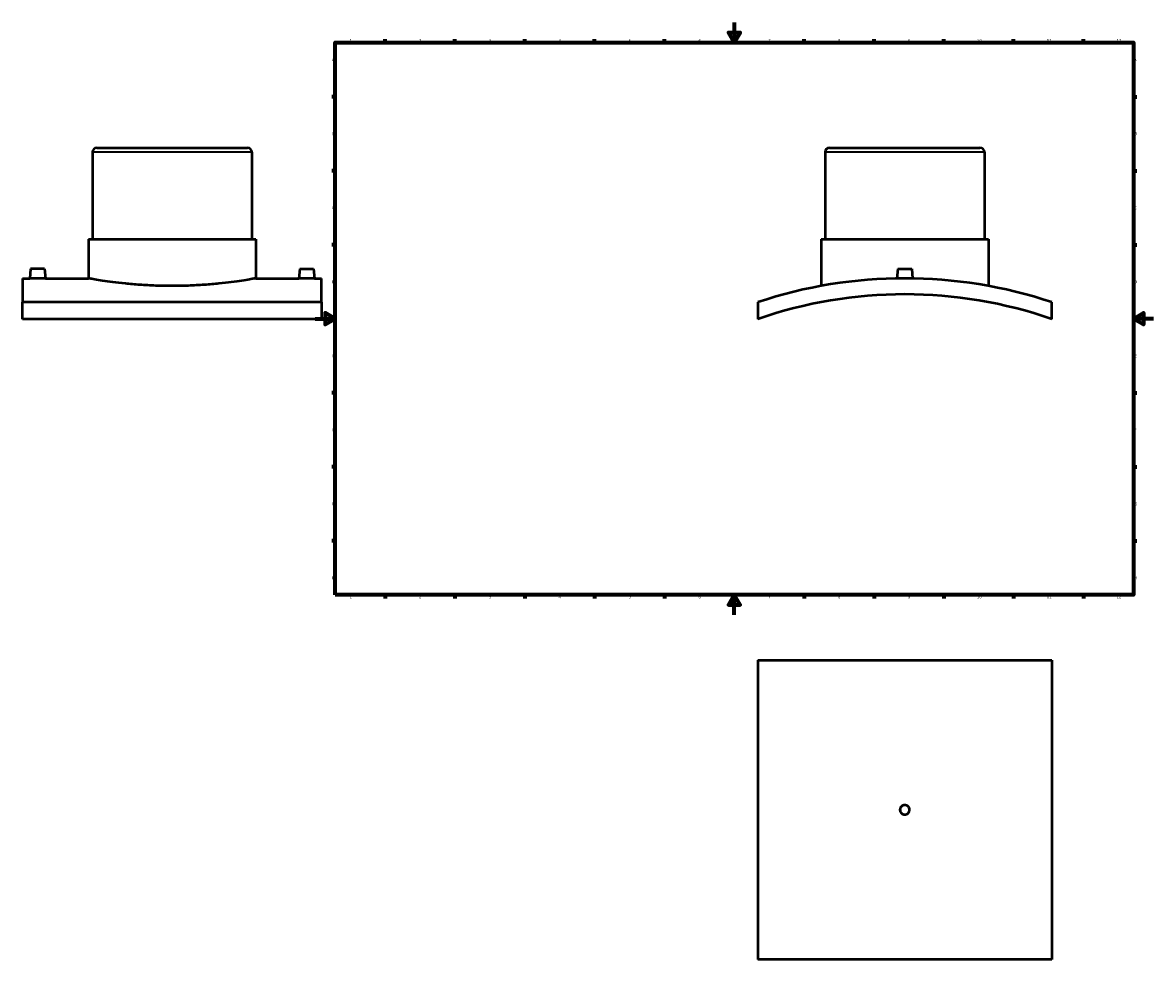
# Model space of a CAD drawing. Header units: millimetres. Extents: x -294 to 1633, y -345 to 2438.
# Tile 1 of 6: x -294 to 841, y -345 to 594. Entities that reach past the tile are written whole.
import ezdxf

# ---------------------------------------------------------------- set-up
doc = ezdxf.new("R2010")
doc.units = ezdxf.units.MM
for name, color, linetype, lineweight in [('Border (ANSI)', 7, 'Continuous', 70), ('Visible (ANSI)', 7, 'Continuous', 50), ('Visible Narrow (ANSI)', 7, 'Continuous', 35)]:
    doc.layers.add(name, color=color, linetype=linetype, lineweight=lineweight)
doc.styles.add('Note Text (ANSI)', font='tahoma.ttf')

# ---------------------------------------------------------------- blocks, each defined once
blk = doc.blocks.new('Borders Default Border')
at = {"layer": 'Border (ANSI)'}
for p, q in [((70.1, 574), (70.1, 577.4)), ((140.2, 574), (140.2, 577.4)), ((210.2, 574), (210.2, 577.4)), ((280.3, 574), (280.3, 577.4)), ((350.4, 574), (350.4, 577.4)), ((490.6, 574), (490.6, 577.4)), ((560.7, 574), (560.7, 577.4)), ((630.8, 574), (630.8, 577.4)), ((700.8, 574), (700.8, 577.4)), ((770.9, 574), (770.9, 577.4)), ((20, 519.7), (16.6, 519.7)), ((821, 519.7), (824.4, 519.7)), ((20, 445.5), (16.6, 445.5)), ((821, 445.5), (824.4, 445.5)), ((20, 371.2), (16.6, 371.2)), ((821, 371.2), (824.4, 371.2)), ((20, 222.7), (16.6, 222.7)), ((821, 222.7), (824.4, 222.7)), ((20, 148.5), (16.6, 148.5)), ((821, 148.5), (824.4, 148.5)), ((20, 74.3), (16.6, 74.3)), ((821, 74.3), (824.4, 74.3)), ((70.1, 20), (70.1, 16.6)), ((140.2, 20), (140.2, 16.6)), ((210.2, 20), (210.2, 16.6)), ((280.3, 20), (280.3, 16.6)), ((350.4, 20), (350.4, 16.6)), ((490.6, 20), (490.6, 16.6)), ((560.7, 20), (560.7, 16.6)), ((630.8, 20), (630.8, 16.6)), ((700.8, 20), (700.8, 16.6)), ((770.9, 20), (770.9, 16.6))]:
    blk.add_line(p, q, dxfattribs=at)
at = {"layer": 'Border (ANSI)', "flags": 128}
for points in [[(420.5, 594), (420.5, 574), (414.7, 584), (426.3, 584), (420.5, 574)], [(20, 20), (20, 574), (821, 574), (821, 20), (20, 20)], [(0, 297), (20, 297), (10, 302.8), (10, 291.2), (20, 297)], [(841, 297), (821, 297), (831, 302.8), (831, 291.2), (821, 297)], [(420.5, 0), (420.5, 20), (414.7, 10), (426.3, 10), (420.5, 20)]]:
    blk.add_lwpolyline(points, dxfattribs=at)
at = {"layer": 'Border (ANSI)', "char_height": 3.05, "attachment_point": 7, "style": 'Note Text (ANSI)'}
for s, insert in [('1', (34.4, 574.4)), ('2', (104.2, 574.4)), ('3', (174.3, 574.3)), ('4', (244.2, 574.4)), ('5', (314.5, 574.3)), ('6', (384.5, 574.3)), ('7', (454.6, 574.4)), ('8', (524.6, 574.3)), ('9', (594.7, 574.3)), ('10', (664, 574.3)), ('11', (734, 574.4)), ('12', (804.1, 574.4)), ('A', (16.8, 555.4)), ('A', (821.6, 555.4)), ('B', (17.1, 481.1)), ('B', (822, 481.1)), ('C', (17, 406.8)), ('C', (821.8, 406.8)), ('D', (17, 332.6)), ('D', (821.8, 332.6)), ('E', (17.2, 258.4)), ('E', (822.1, 258.4)), ('F', (17.3, 184.1)), ('F', (822.1, 184.1)), ('G', (16.8, 109.8)), ('G', (821.7, 109.8)), ('H', (17, 35.6)), ('H', (821.8, 35.6)), ('1', (34.4, 16.6)), ('2', (104.2, 16.6)), ('3', (174.3, 16.5)), ('4', (244.2, 16.6)), ('5', (314.5, 16.5)), ('6', (384.5, 16.5)), ('7', (454.6, 16.6)), ('8', (524.6, 16.5)), ('9', (594.7, 16.5)), ('10', (664, 16.5)), ('11', (734, 16.6)), ('12', (804.1, 16.6))]:
    blk.add_mtext(s, dxfattribs=dict(at, insert=insert))

msp = doc.modelspace()

# ---------------------------------------------------------------- linework, layer by layer
at = {"layer": 'Visible (ANSI)'}
for p, q in [((-219.0415, 468.5403), (-68.0415, 468.5403)), ((516.0312, 468.5403), (667.0312, 468.5403)), ((-223.5415, 464.0403), (-223.5415, 376.8403)), ((-63.5415, 464.0403), (-63.5415, 376.8403)), ((511.5312, 464.0403), (511.5312, 376.8403)), ((671.5312, 464.0403), (671.5312, 376.8403)), ((-227.5415, 376.8403), (-59.5415, 376.8403)), ((-227.5415, 376.8403), (-227.5415, 337.5403)), ((-59.5415, 376.8403), (-59.5415, 337.5403)), ((507.5312, 376.8403), (675.5312, 376.8403)), ((507.5312, 376.8403), (507.5312, 329.907)), ((675.5312, 376.8403), (675.5312, 329.907)), ((-285.5415, 347.1403), (-286.3813, 337.5403)), ((-271.5415, 347.1403), (-285.5415, 347.1403)), ((-271.5415, 347.1403), (-270.7016, 337.5403)), ((-15.5415, 347.1403), (-16.3813, 337.5403)), ((-15.5415, 347.1403), (-1.5415, 347.1403)), ((-1.5415, 347.1403), (-0.7016, 337.5403)), ((584.5312, 347.1403), (583.6855, 337.4743)), ((584.5312, 347.1403), (598.5312, 347.1403)), ((598.5312, 347.1403), (599.3769, 337.4743)), ((-293.5415, 337.5403), (-293.5415, 313.5808)), ((-293.5415, 337.5403), (-286.3813, 337.5403)), ((-270.7016, 337.5403), (-227.5415, 337.5403)), ((-59.5415, 337.5403), (-16.3813, 337.5403)), ((-0.7016, 337.5403), (6.4585, 337.5403)), ((6.4585, 313.5808), (6.4585, 337.5403)), ((6.4585, 313.5808), (-293.5415, 313.5808)), ((-293.5415, 296.68), (-293.5415, 313.5808)), ((6.4585, 313.5808), (6.4585, 296.68)), ((444.0312, 313.5808), (444.0312, 296.68)), ((739.0312, 296.68), (739.0312, 313.5808)), ((6.4585, 296.68), (-293.5415, 296.68)), ((444.0312, -45.4712), (739.0312, -45.4712)), ((444.0312, -45.4712), (444.0312, -345.4712)), ((739.0312, -45.4712), (739.0312, -345.4712)), ((739.0312, -345.4712), (444.0312, -345.4712))]:
    msp.add_line(p, q, dxfattribs=at)
for centre, radius, start, end in [((-219.0415, 464.0403), 4.5, 90, 180), ((-68.0415, 464.0403), 4.5, 0, 90), ((516.0312, 464.0403), 4.5, 90, 180), ((667.0312, 464.0403), 4.5, 0, 90), ((591.5312, -128.4597), 466, 71.547183, 108.452817), ((591.5312, -128.4597), 450, 70.866049, 109.133951)]:
    msp.add_arc(centre, radius, start, end, dxfattribs=at)
for points, knots in [([(-270.7016, 337.5403), (-270.7016, 337.5403), (-270.8981, 337.5369), (-271.6977, 337.5245), (-272.3007, 337.5156), (-273.6925, 337.499), (-274.5742, 337.4902), (-276.5062, 337.4777), (-277.5566, 337.4743), (-278.5415, 337.4743), (-279.5263, 337.4743), (-280.5767, 337.4777), (-282.5088, 337.4902), (-283.3904, 337.499), (-284.7822, 337.5156), (-285.3852, 337.5245), (-286.1848, 337.5369), (-286.3813, 337.5403), (-286.3813, 337.5403)], [3.545197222, 3.545197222, 3.545197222, 3.545197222, 3.840605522, 3.840605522, 4.136013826, 4.136013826, 4.431471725, 4.431471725, 4.726929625, 4.726929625, 4.726929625, 5.022387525, 5.022387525, 5.317845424, 5.317845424, 5.613253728, 5.613253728, 5.908662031, 5.908662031, 5.908662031, 5.908662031]), ([(-59.5415, 337.5403), (-59.5415, 337.5403), (-60.0485, 337.448), (-62.1799, 337.0708), (-63.8039, 336.7861), (-68.0938, 336.0701), (-70.7631, 335.6388), (-76.927, 334.7122), (-80.4221, 334.2178), (-87.867, 333.2611), (-92.0732, 332.765), (-101.2356, 331.8327), (-106.1918, 331.3973), (-116.5362, 330.6729), (-121.9329, 330.384), (-132.7924, 330.0009), (-138.2553, 329.907), (-148.8276, 329.907), (-154.2905, 330.0009), (-165.15, 330.384), (-170.5468, 330.6729), (-180.8911, 331.3973), (-185.8473, 331.8327), (-195.0097, 332.765), (-199.2159, 333.2611), (-206.6608, 334.2178), (-210.1559, 334.7122), (-216.3198, 335.6388), (-218.9891, 336.0701), (-223.279, 336.7861), (-224.903, 337.0708), (-227.0345, 337.448), (-227.5415, 337.5403), (-227.5415, 337.5403)], [12.686529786, 12.686529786, 12.686529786, 12.686529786, 14.272316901, 14.272316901, 15.858104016, 15.858104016, 17.44389113, 17.44389113, 19.029678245, 19.029678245, 20.615523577, 20.615523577, 22.201368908, 22.201368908, 23.78721424, 23.78721424, 25.373059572, 25.373059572, 26.958904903, 26.958904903, 28.544750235, 28.544750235, 30.130595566, 30.130595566, 31.716440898, 31.716440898, 33.302228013, 33.302228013, 34.888015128, 34.888015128, 36.473802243, 36.473802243, 38.059589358, 38.059589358, 38.059589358, 38.059589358]), ([(-0.7016, 337.5403), (-0.7016, 337.5403), (-0.8981, 337.5369), (-1.6977, 337.5245), (-2.3007, 337.5156), (-3.6925, 337.499), (-4.5742, 337.4902), (-6.5062, 337.4777), (-7.5566, 337.4743), (-9.5263, 337.4743), (-10.5767, 337.4777), (-12.5088, 337.4902), (-13.3904, 337.499), (-14.7822, 337.5156), (-15.3852, 337.5245), (-16.1848, 337.5369), (-16.3813, 337.5403), (-16.3813, 337.5403)], [1.18173241, 1.18173241, 1.18173241, 1.18173241, 1.47714071, 1.47714071, 1.772549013, 1.772549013, 2.068006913, 2.068006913, 2.363464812, 2.363464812, 2.658922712, 2.658922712, 2.954380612, 2.954380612, 3.249788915, 3.249788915, 3.545197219, 3.545197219, 3.545197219, 3.545197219]), ([(596.3312, -195.4712), (596.3312, -196.0739), (596.2108, -196.7168), (595.7209, -197.8994), (595.3515, -198.4392), (594.4992, -199.2915), (593.9594, -199.6609), (592.7768, -200.1508), (592.1339, -200.2712), (590.9285, -200.2712), (590.2856, -200.1508), (589.103, -199.6609), (588.5633, -199.2915), (587.7109, -198.4392), (587.3415, -197.8994), (586.8517, -196.7168), (586.7312, -196.0739), (586.7312, -194.8685), (586.8517, -194.2256), (587.3415, -193.043), (587.7109, -192.5033), (588.5633, -191.6509), (589.103, -191.2815), (590.2856, -190.7917), (590.9285, -190.6712), (592.1339, -190.6712), (592.7768, -190.7917), (593.9594, -191.2815), (594.4992, -191.6509), (595.3515, -192.5033), (595.7209, -193.043), (596.2108, -194.2256), (596.3312, -194.8685), (596.3312, -195.4712)], [0, 0, 0, 0, 0.180811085, 0.180811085, 0.36162217, 0.36162217, 0.542433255, 0.542433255, 0.72324434, 0.72324434, 0.904055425, 0.904055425, 1.08486651, 1.08486651, 1.265677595, 1.265677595, 1.44648868, 1.44648868, 1.627299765, 1.627299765, 1.80811085, 1.80811085, 1.988921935, 1.988921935, 2.16973302, 2.16973302, 2.350544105, 2.350544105, 2.53135519, 2.53135519, 2.712166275, 2.712166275, 2.89297736, 2.89297736, 2.89297736, 2.89297736])]:
    msp.add_open_spline(points, degree=3, knots=knots, dxfattribs=at)
at = {"layer": 'Visible Narrow (ANSI)'}
for p, q in [((-64.5264, 464.0403), (-222.5565, 464.0403)), ((670.5463, 464.0403), (512.5162, 464.0403))]:
    msp.add_line(p, q, dxfattribs=at)

# ---------------------------------------------------------------- block references
msp.add_blockref('Borders Default Border', (0, 0))

doc.saveas('drawing.dxf')
